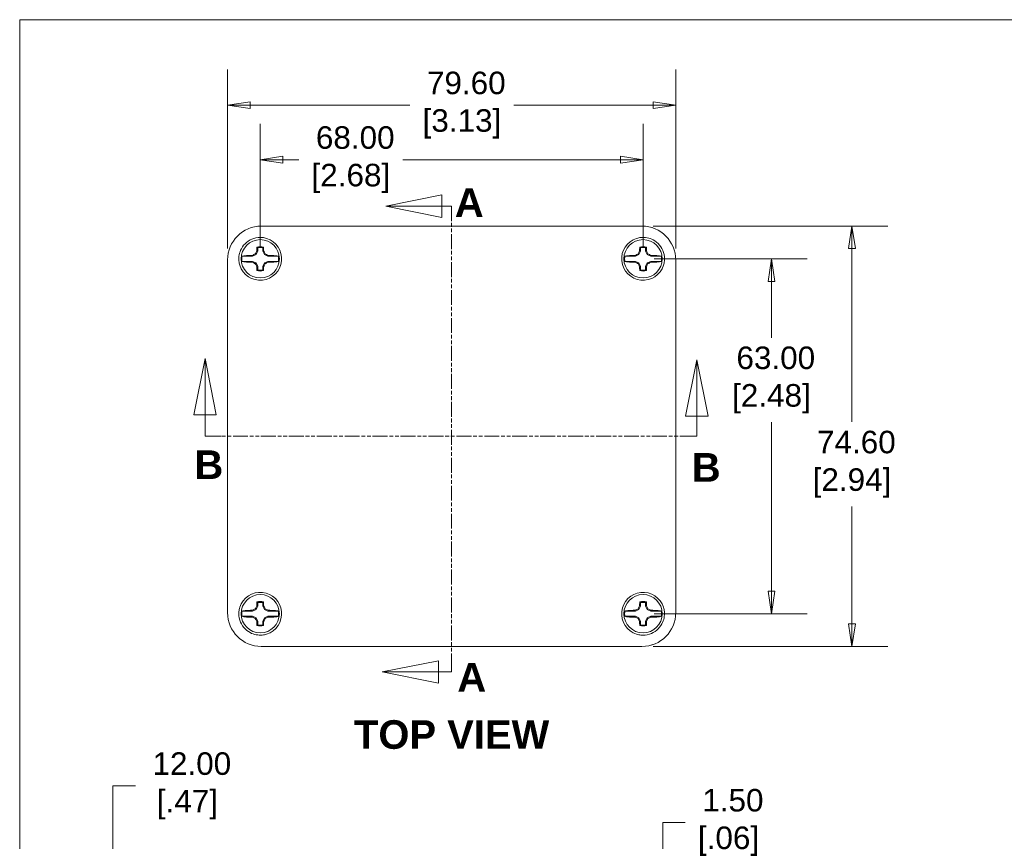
# Model space of a CAD drawing. Header units: millimetres. Extents: x 12 to 547, y 12 to 420.
# Tile 4 of 8: x 18 to 193, y 268 to 414. Entities that reach past the tile are written whole.
import ezdxf

# ---------------------------------------------------------------- set-up
doc = ezdxf.new("R2010")
doc.units = ezdxf.units.MM
doc.header["$LTSCALE"] = 2
doc.linetypes.add('DOUBLE_DASH_CHAIN', pattern=[1.2403, 0.6614, -0.0827, 0.1654, -0.0827, 0.1654, -0.0827])
for name, color, linetype, lineweight in [('Dimension (ANSI)', 7, 'Continuous', 9), ('Section Line (ANSI)', 7, 'DOUBLE_DASH_CHAIN', 9), ('Sketch Geometry (ANSI)', 7, 'Continuous', 9), ('Symbol (ANSI)', 7, 'Continuous', 9), ('Visible (ANSI)', 7, 'Continuous', 9)]:
    doc.layers.add(name, color=color, linetype=linetype, lineweight=lineweight)
doc.styles.add('Label Text (ANSI)', font='arialbd.ttf')
doc.styles.add('Note Text (ANSI)', font='arial.ttf')
doc.dimstyles.new('Default - mm (ANSI)', dxfattribs={"dimscale": 2, "dimtxt": 2, "dimasz": 2, "dimexe": 3.175, "dimexo": 1, "dimgap": 0.8, "dimtad": 0, "dimtih": 1, "dimtoh": 1, "dimrnd": 1e-08, "dimzin": 4, "dimdsep": 46, "dimtxsty": 'Note Text (ANSI)', "dimblk": 'Filled-1', "dimcen": 0.09, "dimdle": 10, "dimclrd": 256, "dimclre": 256, "dimclrt": 256, "dimadec": 1, "dimazin": 0, "dimtfac": 1.524, "dimtofl": 0, "dimtmove": 0, "dimatfit": 3, "dimfxl": 0, "dimtolj": 1, "dimtzin": 0, "dimlwd": -1, "dimlwe": -1, "dimarcsym": 0})

# ---------------------------------------------------------------- blocks, each defined once
blk = doc.blocks.new('Borders Default Border')
at = {"layer": 'Sketch Geometry (ANSI)', "flags": 128}
blk.add_lwpolyline([(8.89, 8.89), (8.89, 207.01), (270.51, 207.01), (270.51, 8.89), (8.89, 8.89)], dxfattribs=at)
blk = doc.blocks.new('2dTransSection0')
at = {"layer": 'Section Line (ANSI)', "linetype": 'Continuous'}
for p, q in [((46.392, 191.457), (41.392, 190.457)), ((46.392, 189.457), (46.392, 191.457)), ((46.392, 190.457), (41.392, 190.457)), ((41.392, 190.457), (46.392, 189.457)), ((47.251, 190.457), (46.392, 190.457)), ((47.251, 190.457), (47.251, 189.169)), ((47.251, 150.409), (47.251, 149.12)), ((46.077, 150.12), (41.077, 149.12)), ((46.077, 148.12), (46.077, 150.12)), ((46.077, 149.12), (41.077, 149.12)), ((41.077, 149.12), (46.077, 148.12)), ((47.251, 149.12), (46.077, 149.12))]:
    blk.add_line(p, q, dxfattribs=at)
at = {"layer": 'Section Line (ANSI)', "linetype": 'DOUBLE_DASH_CHAIN'}
blk.add_line((47.251, 190.457), (47.251, 149.12), dxfattribs=at)
at = {"layer": 'Section Line (ANSI)', "linetype": 'Continuous', "flags": 128}
for points in [[(46.392, 191.457), (41.392, 190.457), (46.392, 189.457), (46.392, 191.457)], [(46.077, 150.12), (41.077, 149.12), (46.077, 148.12), (46.077, 150.12)]]:
    blk.add_lwpolyline(points, dxfattribs=at)
at = {"layer": 'Section Line (ANSI)'}
for points in [[(46.392, 191.457), (41.392, 190.457), (46.392, 189.457), (46.392, 191.457)], [(46.077, 150.12), (41.077, 149.12), (46.077, 148.12), (46.077, 150.12)]]:
    blk.add_solid(points, dxfattribs=at)
at = {"layer": 'Section Line (ANSI)', "char_height": 2.54, "attachment_point": 7, "line_spacing_factor": 0.25, "style": 'Label Text (ANSI)'}
for insert in [(47.533, 189.506), (47.757, 147.381)]:
    blk.add_mtext('A', dxfattribs=dict(at, insert=insert))
blk = doc.blocks.new('2dTransSection1')
at = {"layer": 'Section Line (ANSI)', "linetype": 'Continuous'}
for p, q in [((25.353, 176.955), (24.353, 171.955)), ((25.353, 171.955), (25.353, 176.955)), ((26.353, 171.955), (25.353, 176.955)), ((69.021, 176.828), (68.021, 171.828)), ((69.021, 171.828), (69.021, 176.828)), ((70.021, 171.828), (69.021, 176.828)), ((24.353, 171.955), (26.353, 171.955)), ((25.353, 170.039), (25.353, 171.955)), ((68.021, 171.828), (70.021, 171.828)), ((69.021, 170.039), (69.021, 171.828)), ((25.353, 170.039), (26.779, 170.039)), ((67.596, 170.039), (69.021, 170.039))]:
    blk.add_line(p, q, dxfattribs=at)
at = {"layer": 'Section Line (ANSI)', "linetype": 'DOUBLE_DASH_CHAIN'}
blk.add_line((25.353, 170.039), (69.021, 170.039), dxfattribs=at)
at = {"layer": 'Section Line (ANSI)', "linetype": 'Continuous', "flags": 128}
for points in [[(26.353, 171.955), (25.353, 176.955), (24.353, 171.955), (26.353, 171.955)], [(70.021, 171.828), (69.021, 176.828), (68.021, 171.828), (70.021, 171.828)]]:
    blk.add_lwpolyline(points, dxfattribs=at)
at = {"layer": 'Section Line (ANSI)'}
for points in [[(26.353, 171.955), (25.353, 176.955), (24.353, 171.955), (26.353, 171.955)], [(70.021, 171.828), (69.021, 176.828), (68.021, 171.828), (70.021, 171.828)]]:
    blk.add_solid(points, dxfattribs=at)
at = {"layer": 'Section Line (ANSI)', "char_height": 2.54, "attachment_point": 7, "line_spacing_factor": 0.25, "style": 'Label Text (ANSI)'}
for insert in [(24.408, 166.246), (68.579, 166.009)]:
    blk.add_mtext('B', dxfattribs=dict(at, insert=insert))
blk = doc.blocks.new('Filled-1')
at = {"color": 0}
for p, q in [((0, 0), (-1, 0.15)), ((-1, 0.15), (-1, -0.15)), ((-1, 0), (0, 0)), ((-1, -0.15), (0, 0))]:
    blk.add_line(p, q, dxfattribs=at)
at = {"color": 0, "flags": 128}
blk.add_lwpolyline([(-1, -0.15), (0, 0), (-1, 0.15), (-1, -0.15)], dxfattribs=at)
at = {"color": 0}
blk.add_solid([(-1, -0.15), (0, 0), (-1, 0.15), (-1, -0.15)], dxfattribs=at)
blk = doc.blocks.new('*D9')
at = {"layer": 'Defpoints', "color": 0, "transparency": 16777216}
for p in [(128.3, 377.38), (128.3, 302.78), (165.61, 302.78)]:
    blk.add_point(p, dxfattribs=at)
at = {"layer": 'Dimension (ANSI)', "transparency": 16777216}
for p, q in [((130.3, 377.38), (171.96, 377.38)), ((165.61, 373.38), (165.61, 342.63)), ((165.61, 306.78), (165.61, 327.62)), ((130.3, 302.78), (171.96, 302.78))]:
    blk.add_line(p, q, dxfattribs=at)
at = {"layer": 'Dimension (ANSI)', "transparency": 16777216, "xscale": 4, "yscale": 4, "zscale": 4}
for p, rotation in [((165.61, 377.38), 90), ((165.61, 302.78), 270)]:
    blk.add_blockref('Filled-1', p, dxfattribs=dict(at, rotation=rotation))
at = {"layer": 'Dimension (ANSI)', "transparency": 16777216, "insert": (165.61, 335.12), "char_height": 4, "attachment_point": 5, "style": 'Note Text (ANSI)'}
blk.add_mtext('\\A1; 74.60\\P[2.94]', dxfattribs=at)
blk = doc.blocks.new('*D10')
at = {"layer": 'Defpoints', "color": 0, "transparency": 16777216}
for p in [(128.5, 371.58), (128.5, 308.58), (151.3, 308.58)]:
    blk.add_point(p, dxfattribs=at)
at = {"layer": 'Dimension (ANSI)', "transparency": 16777216}
for p, q in [((130.5, 371.58), (157.65, 371.58)), ((151.3, 367.58), (151.3, 357.57)), ((151.3, 312.58), (151.3, 342.57)), ((130.5, 308.58), (157.65, 308.58))]:
    blk.add_line(p, q, dxfattribs=at)
at = {"layer": 'Dimension (ANSI)', "transparency": 16777216, "xscale": 4, "yscale": 4, "zscale": 4}
for p, rotation in [((151.3, 371.58), 90), ((151.3, 308.58), 270)]:
    blk.add_blockref('Filled-1', p, dxfattribs=dict(at, rotation=rotation))
at = {"layer": 'Dimension (ANSI)', "transparency": 16777216, "insert": (151.3, 350.07), "char_height": 4, "attachment_point": 5, "style": 'Note Text (ANSI)'}
blk.add_mtext('\\A1; 63.00\\P[2.48]', dxfattribs=at)
blk = doc.blocks.new('*D11')
at = {"layer": 'Defpoints', "color": 0, "transparency": 16777216}
for p in [(54.7, 398.86), (54.7, 371.38), (134.3, 371.38)]:
    blk.add_point(p, dxfattribs=at)
at = {"layer": 'Dimension (ANSI)', "transparency": 16777216}
for p, q in [((54.7, 373.38), (54.7, 405.21)), ((134.3, 373.38), (134.3, 405.21)), ((58.7, 398.86), (87.09, 398.86)), ((130.3, 398.86), (105.56, 398.86))]:
    blk.add_line(p, q, dxfattribs=at)
at = {"layer": 'Dimension (ANSI)', "transparency": 16777216, "xscale": 4, "yscale": 4, "zscale": 4, "rotation": 180}
blk.add_blockref('Filled-1', (54.7, 398.86), dxfattribs=at)
at = {"layer": 'Dimension (ANSI)', "transparency": 16777216, "xscale": 4, "yscale": 4, "zscale": 4}
blk.add_blockref('Filled-1', (134.3, 398.86), dxfattribs=at)
at = {"layer": 'Dimension (ANSI)', "transparency": 16777216, "insert": (96.33, 398.86), "char_height": 4, "attachment_point": 5, "style": 'Note Text (ANSI)'}
blk.add_mtext('\\A1; 79.60\\P[3.13]', dxfattribs=at)
blk = doc.blocks.new('*D12')
at = {"layer": 'Defpoints', "color": 0, "transparency": 16777216}
for p in [(60.5, 389.17), (60.5, 371.58), (128.5, 371.58)]:
    blk.add_point(p, dxfattribs=at)
at = {"layer": 'Dimension (ANSI)', "transparency": 16777216}
for p, q in [((60.5, 373.58), (60.5, 395.52)), ((128.5, 373.58), (128.5, 395.52)), ((64.5, 389.17), (67.37, 389.17)), ((124.5, 389.17), (85.84, 389.17))]:
    blk.add_line(p, q, dxfattribs=at)
at = {"layer": 'Dimension (ANSI)', "transparency": 16777216, "xscale": 4, "yscale": 4, "zscale": 4, "rotation": 180}
blk.add_blockref('Filled-1', (60.5, 389.17), dxfattribs=at)
at = {"layer": 'Dimension (ANSI)', "transparency": 16777216, "xscale": 4, "yscale": 4, "zscale": 4}
blk.add_blockref('Filled-1', (128.5, 389.17), dxfattribs=at)
at = {"layer": 'Dimension (ANSI)', "transparency": 16777216, "insert": (76.6, 389.17), "char_height": 4, "attachment_point": 5, "style": 'Note Text (ANSI)'}
blk.add_mtext('\\A1; 68.00\\P[2.68]', dxfattribs=at)
blk = doc.blocks.new('*D17')
at = {"layer": 'Defpoints', "color": 0, "transparency": 16777216}
for p in [(131.97, 254.34), (132, 252.84), (134.3, 252.84)]:
    blk.add_point(p, dxfattribs=at)
at = {"layer": 'Dimension (ANSI)', "transparency": 16777216}
for p, q in [((132, 258.34), (132, 271.54)), ((132, 271.54), (136, 271.54)), ((133.97, 254.34), (138.35, 254.34)), ((132.3, 252.84), (125.65, 252.84)), ((132, 248.84), (132, 244.84))]:
    blk.add_line(p, q, dxfattribs=at)
at = {"layer": 'Dimension (ANSI)', "transparency": 16777216, "xscale": 4, "yscale": 4, "zscale": 4}
for p, rotation in [((132, 254.34), 270), ((132, 252.84), 90)]:
    blk.add_blockref('Filled-1', p, dxfattribs=dict(at, rotation=rotation))
at = {"layer": 'Dimension (ANSI)', "transparency": 16777216, "insert": (143.68, 271.54), "char_height": 4, "attachment_point": 5, "style": 'Note Text (ANSI)'}
blk.add_mtext('\\A1; 1.50\\P[.06]', dxfattribs=at)
blk = doc.blocks.new('*D18')
at = {"layer": 'Defpoints', "color": 0, "transparency": 16777216}
for p in [(56.88, 264.84), (34.35, 252.84), (54.7, 252.84)]:
    blk.add_point(p, dxfattribs=at)
at = {"layer": 'Dimension (ANSI)', "transparency": 16777216}
for p, q in [((34.35, 264.84), (34.35, 278.04)), ((34.35, 278.04), (38.35, 278.04)), ((54.88, 264.84), (28, 264.84)), ((34.35, 256.84), (34.35, 260.84)), ((52.7, 252.84), (28, 252.84))]:
    blk.add_line(p, q, dxfattribs=at)
at = {"layer": 'Dimension (ANSI)', "transparency": 16777216, "xscale": 4, "yscale": 4, "zscale": 4}
for p, rotation in [((34.35, 264.84), 90), ((34.35, 252.84), 270)]:
    blk.add_blockref('Filled-1', p, dxfattribs=dict(at, rotation=rotation))
at = {"layer": 'Dimension (ANSI)', "transparency": 16777216, "insert": (47.58, 278.04), "char_height": 4, "attachment_point": 5, "style": 'Note Text (ANSI)'}
blk.add_mtext('\\A1; 12.00\\P[.47]', dxfattribs=at)

msp = doc.modelspace()

# ---------------------------------------------------------------- linework, layer by layer
at = {"layer": 'Visible (ANSI)'}
for p, q in [((60.698, 377.378), (128.305, 377.378)), ((60.701, 377.378), (128.303, 377.378)), ((59.759, 372.32), (60.053, 372.948)), ((59.89, 372.984), (60.053, 372.948)), ((60.053, 372.948), (60.053, 373.551)), ((60.95, 373.551), (60.95, 372.948)), ((61.113, 372.984), (60.95, 372.948)), ((60.95, 372.948), (61.244, 372.32)), ((127.759, 372.32), (128.053, 372.948)), ((127.89, 372.984), (128.053, 372.948)), ((128.053, 372.948), (128.053, 373.551)), ((128.95, 373.551), (128.95, 372.948)), ((129.113, 372.984), (128.95, 372.948)), ((128.95, 372.948), (129.244, 372.32)), ((54.702, 308.775), (54.702, 371.381)), ((54.702, 308.777), (54.702, 371.379)), ((57.26, 372.027), (59.131, 372.027)), ((57.26, 371.129), (59.131, 371.129)), ((59.095, 372.19), (59.131, 372.027)), ((59.095, 370.967), (59.131, 371.129)), ((59.131, 372.027), (59.759, 372.32)), ((59.759, 370.836), (59.131, 371.129)), ((59.633, 372.447), (59.759, 372.32)), ((59.633, 370.71), (59.759, 370.836)), ((60.053, 370.208), (59.759, 370.836)), ((61.244, 370.836), (60.95, 370.208)), ((61.37, 372.447), (61.244, 372.32)), ((61.244, 372.32), (61.872, 372.027)), ((61.872, 371.129), (61.244, 370.836)), ((61.37, 370.71), (61.244, 370.836)), ((61.908, 372.19), (61.872, 372.027)), ((63.744, 372.027), (61.872, 372.027)), ((63.744, 371.129), (61.872, 371.129)), ((61.908, 370.967), (61.872, 371.129)), ((125.26, 372.027), (127.131, 372.027)), ((125.26, 371.129), (127.131, 371.129)), ((127.095, 372.19), (127.131, 372.027)), ((127.095, 370.967), (127.131, 371.129)), ((127.131, 372.027), (127.759, 372.32)), ((127.759, 370.836), (127.131, 371.129)), ((127.633, 372.447), (127.759, 372.32)), ((127.633, 370.71), (127.759, 370.836)), ((128.053, 370.208), (127.759, 370.836)), ((129.244, 370.836), (128.95, 370.208)), ((129.37, 372.447), (129.244, 372.32)), ((129.244, 372.32), (129.872, 372.027)), ((129.872, 371.129), (129.244, 370.836)), ((129.37, 370.71), (129.244, 370.836)), ((129.908, 372.19), (129.872, 372.027)), ((131.744, 372.027), (129.872, 372.027)), ((131.744, 371.129), (129.872, 371.129)), ((129.908, 370.967), (129.872, 371.129)), ((134.302, 371.381), (134.302, 308.775)), ((134.302, 371.379), (134.302, 308.777)), ((59.89, 370.172), (60.053, 370.208)), ((60.053, 369.605), (60.053, 370.208)), ((61.113, 370.172), (60.95, 370.208)), ((60.95, 370.208), (60.95, 369.605)), ((127.89, 370.172), (128.053, 370.208)), ((128.053, 369.605), (128.053, 370.208)), ((129.113, 370.172), (128.95, 370.208)), ((128.95, 370.208), (128.95, 369.605)), ((59.759, 309.32), (60.053, 309.948)), ((59.89, 309.984), (60.053, 309.948)), ((60.053, 309.948), (60.053, 310.551)), ((60.95, 310.551), (60.95, 309.948)), ((61.113, 309.984), (60.95, 309.948)), ((60.95, 309.948), (61.244, 309.32)), ((127.759, 309.32), (128.053, 309.948)), ((127.89, 309.984), (128.053, 309.948)), ((128.053, 309.948), (128.053, 310.551)), ((128.95, 310.551), (128.95, 309.948)), ((129.113, 309.984), (128.95, 309.948)), ((128.95, 309.948), (129.244, 309.32)), ((57.26, 309.027), (59.131, 309.027)), ((57.26, 308.129), (59.131, 308.129)), ((59.095, 309.19), (59.131, 309.027)), ((59.095, 307.967), (59.131, 308.129)), ((59.131, 309.027), (59.759, 309.32)), ((59.759, 307.836), (59.131, 308.129)), ((59.633, 309.447), (59.759, 309.32)), ((59.633, 307.71), (59.759, 307.836)), ((60.053, 307.208), (59.759, 307.836)), ((61.244, 307.836), (60.95, 307.208)), ((61.37, 309.447), (61.244, 309.32)), ((61.244, 309.32), (61.872, 309.027)), ((61.872, 308.129), (61.244, 307.836)), ((61.37, 307.71), (61.244, 307.836)), ((61.908, 309.19), (61.872, 309.027)), ((63.744, 309.027), (61.872, 309.027)), ((63.744, 308.129), (61.872, 308.129)), ((61.908, 307.967), (61.872, 308.129)), ((125.26, 309.027), (127.131, 309.027)), ((125.26, 308.129), (127.131, 308.129)), ((127.095, 309.19), (127.131, 309.027)), ((127.095, 307.967), (127.131, 308.129)), ((127.131, 309.027), (127.759, 309.32)), ((127.759, 307.836), (127.131, 308.129)), ((127.633, 309.447), (127.759, 309.32)), ((127.633, 307.71), (127.759, 307.836)), ((128.053, 307.208), (127.759, 307.836)), ((129.244, 307.836), (128.95, 307.208)), ((129.37, 309.447), (129.244, 309.32)), ((129.244, 309.32), (129.872, 309.027)), ((129.872, 308.129), (129.244, 307.836)), ((129.37, 307.71), (129.244, 307.836)), ((129.908, 309.19), (129.872, 309.027)), ((131.744, 309.027), (129.872, 309.027)), ((131.744, 308.129), (129.872, 308.129)), ((129.908, 307.967), (129.872, 308.129)), ((59.89, 307.172), (60.053, 307.208)), ((60.053, 306.605), (60.053, 307.208)), ((61.113, 307.172), (60.95, 307.208)), ((60.95, 307.208), (60.95, 306.605)), ((127.89, 307.172), (128.053, 307.208)), ((128.053, 306.605), (128.053, 307.208)), ((129.113, 307.172), (128.95, 307.208)), ((128.95, 307.208), (128.95, 306.605)), ((128.305, 302.778), (60.698, 302.778)), ((128.303, 302.778), (60.701, 302.778))]:
    msp.add_line(p, q, dxfattribs=at)
for centre in [(60.502, 371.578), (128.502, 371.578), (60.502, 308.578), (128.502, 308.578)]:
    msp.add_circle(centre, 3.4, dxfattribs=at)
for centre, radius, start, end in [((60.502, 371.578), 3.8, 197.44877, 72.55123), ((128.502, 371.578), 3.8, 107.44877, 342.55123), ((60.502, 371.578), 2.173, 74.03095, 105.96905), ((60.502, 371.578), 2.024, 77.19038, 102.80962), ((128.502, 371.578), 2.173, 74.03095, 105.96905), ((128.502, 371.578), 2.024, 77.19038, 102.80962), ((60.502, 371.578), 3.273, 172.1207, 187.8793), ((60.502, 371.578), 3.273, 352.1207, 7.8793), ((128.502, 371.578), 3.273, 172.1207, 187.8793), ((128.502, 371.578), 3.273, 352.1207, 7.8793), ((60.502, 371.578), 2.173, 254.03095, 285.96905), ((60.502, 371.578), 2.024, 257.19038, 282.80962), ((128.502, 371.578), 2.173, 254.03095, 285.96905), ((128.502, 371.578), 2.024, 257.19038, 282.80962), ((60.502, 308.578), 3.8, 287.44877, 162.55123), ((128.502, 308.578), 3.8, 17.44877, 252.55123), ((60.502, 308.578), 2.173, 74.03095, 105.96905), ((60.502, 308.578), 2.024, 77.19038, 102.80962), ((128.502, 308.578), 2.173, 74.03095, 105.96905), ((128.502, 308.578), 2.024, 77.19038, 102.80962), ((60.502, 308.578), 3.273, 172.1207, 187.8793), ((60.502, 308.578), 3.273, 352.1207, 7.8793), ((128.502, 308.578), 3.273, 172.1207, 187.8793), ((128.502, 308.578), 3.273, 352.1207, 7.8793), ((60.502, 308.578), 2.173, 254.03095, 285.96905), ((60.502, 308.578), 2.024, 257.19038, 282.80962), ((128.502, 308.578), 2.173, 254.03095, 285.96905), ((128.502, 308.578), 2.024, 257.19038, 282.80962)]:
    msp.add_arc(centre, radius, start, end, dxfattribs=at)
for centre, major_axis, ratio, start_param, end_param in [((60.705, 371.375), (-4.247, 4.247), 0.9989013, 5.4983368, 7.0680338), ((60.703, 371.377), (-4.244, 4.244), 0.9996955, 5.4979394, 7.0684312), ((128.301, 371.377), (4.244, 4.244), 0.9996955, 5.4979394, 7.0684312), ((128.298, 371.375), (4.247, 4.247), 0.9989013, 5.4983368, 7.0680338), ((61.863, 370.941), (6.489, 13.869), 0.1736482, 1.504481, 1.5434547), ((62.527, 371.578), (0, 15.25), 0.1736482, 1.4354287, 1.4784466), ((58.476, 371.578), (0, -15.25), 0.1736482, 1.663146, 1.706164), ((59.14, 370.941), (6.489, -13.869), 0.1736482, 1.598138, 1.6371116), ((129.863, 370.941), (6.489, 13.869), 0.1736482, 1.504481, 1.5434547), ((130.527, 371.578), (0, 15.25), 0.1736482, 1.4354287, 1.4784466), ((126.476, 371.578), (0, -15.25), 0.1736482, 1.663146, 1.706164), ((127.14, 370.941), (6.489, -13.869), 0.1736482, 1.598138, 1.6371116), ((60.502, 369.553), (15.25, 0), 0.1736482, 1.663146, 1.706164), ((60.502, 373.603), (-15.25, 0), 0.1736482, 1.4354287, 1.4784466), ((61.139, 370.216), (13.869, 6.489), 0.1736482, 1.598138, 1.6371116), ((61.139, 372.94), (-13.869, 6.489), 0.1736482, 1.504481, 1.5434547), ((59.865, 370.216), (13.869, -6.489), 0.1736482, 1.504481, 1.5434547), ((59.865, 372.94), (-13.869, -6.489), 0.1736482, 1.598138, 1.6371116), ((60.502, 369.553), (15.25, 0), 0.1736482, 1.4354287, 1.4784466), ((60.502, 373.603), (-15.25, 0), 0.1736482, 1.663146, 1.706164), ((128.502, 369.553), (15.25, 0), 0.1736482, 1.663146, 1.706164), ((128.502, 373.603), (-15.25, 0), 0.1736482, 1.4354287, 1.4784466), ((129.139, 370.216), (13.869, 6.489), 0.1736482, 1.598138, 1.6371116), ((129.139, 372.94), (-13.869, 6.489), 0.1736482, 1.504481, 1.5434547), ((127.865, 370.216), (13.869, -6.489), 0.1736482, 1.504481, 1.5434547), ((127.865, 372.94), (-13.869, -6.489), 0.1736482, 1.598138, 1.6371116), ((128.502, 369.553), (15.25, 0), 0.1736482, 1.4354287, 1.4784466), ((128.502, 373.603), (-15.25, 0), 0.1736482, 1.663146, 1.706164), ((61.863, 372.215), (-6.489, 13.869), 0.1736482, 1.598138, 1.6371116), ((62.527, 371.578), (0, 15.25), 0.1736482, 1.663146, 1.706164), ((58.476, 371.578), (0, -15.25), 0.1736482, 1.4354287, 1.4784466), ((59.14, 372.215), (-6.489, -13.869), 0.1736482, 1.504481, 1.5434547), ((129.863, 372.215), (-6.489, 13.869), 0.1736482, 1.598138, 1.6371116), ((130.527, 371.578), (0, 15.25), 0.1736482, 1.663146, 1.706164), ((126.476, 371.578), (0, -15.25), 0.1736482, 1.4354287, 1.4784466), ((127.14, 372.215), (-6.489, -13.869), 0.1736482, 1.504481, 1.5434547), ((61.863, 307.941), (6.489, 13.869), 0.1736482, 1.504481, 1.5434547), ((62.527, 308.578), (0, 15.25), 0.1736482, 1.4354287, 1.4784466), ((58.476, 308.578), (0, -15.25), 0.1736482, 1.663146, 1.706164), ((59.14, 307.941), (6.489, -13.869), 0.1736482, 1.598138, 1.6371116), ((129.863, 307.941), (6.489, 13.869), 0.1736482, 1.504481, 1.5434547), ((130.527, 308.578), (0, 15.25), 0.1736482, 1.4354287, 1.4784466), ((126.476, 308.578), (0, -15.25), 0.1736482, 1.663146, 1.706164), ((127.14, 307.941), (6.489, -13.869), 0.1736482, 1.598138, 1.6371116), ((60.703, 308.779), (-4.244, -4.244), 0.9996955, 5.4979394, 7.0684312), ((60.705, 308.781), (-4.247, -4.247), 0.9989013, 5.4983368, 7.0680338), ((60.502, 306.553), (15.25, 0), 0.1736482, 1.663146, 1.706164), ((60.502, 310.603), (-15.25, 0), 0.1736482, 1.4354287, 1.4784466), ((61.139, 307.216), (13.869, 6.489), 0.1736482, 1.598138, 1.6371116), ((61.139, 309.94), (-13.869, 6.489), 0.1736482, 1.504481, 1.5434547), ((59.865, 307.216), (13.869, -6.489), 0.1736482, 1.504481, 1.5434547), ((59.865, 309.94), (-13.869, -6.489), 0.1736482, 1.598138, 1.6371116), ((60.502, 306.553), (15.25, 0), 0.1736482, 1.4354287, 1.4784466), ((60.502, 310.603), (-15.25, 0), 0.1736482, 1.663146, 1.706164), ((128.502, 306.553), (15.25, 0), 0.1736482, 1.663146, 1.706164), ((128.502, 310.603), (-15.25, 0), 0.1736482, 1.4354287, 1.4784466), ((129.139, 307.216), (13.869, 6.489), 0.1736482, 1.598138, 1.6371116), ((129.139, 309.94), (-13.869, 6.489), 0.1736482, 1.504481, 1.5434547), ((128.301, 308.779), (4.244, -4.244), 0.9996955, 5.4979394, 7.0684312), ((128.298, 308.781), (4.247, -4.247), 0.9989013, 5.4983368, 7.0680338), ((127.865, 307.216), (13.869, -6.489), 0.1736482, 1.504481, 1.5434547), ((127.865, 309.94), (-13.869, -6.489), 0.1736482, 1.598138, 1.6371116), ((128.502, 306.553), (15.25, 0), 0.1736482, 1.4354287, 1.4784466), ((128.502, 310.603), (-15.25, 0), 0.1736482, 1.663146, 1.706164), ((61.863, 309.215), (-6.489, 13.869), 0.1736482, 1.598138, 1.6371116), ((62.527, 308.578), (0, 15.25), 0.1736482, 1.663146, 1.706164), ((58.476, 308.578), (0, -15.25), 0.1736482, 1.4354287, 1.4784466), ((59.14, 309.215), (-6.489, -13.869), 0.1736482, 1.504481, 1.5434547), ((129.863, 309.215), (-6.489, 13.869), 0.1736482, 1.598138, 1.6371116), ((130.527, 308.578), (0, 15.25), 0.1736482, 1.663146, 1.706164), ((126.476, 308.578), (0, -15.25), 0.1736482, 1.4354287, 1.4784466), ((127.14, 309.215), (-6.489, -13.869), 0.1736482, 1.504481, 1.5434547)]:
    msp.add_ellipse(centre, major_axis=major_axis, ratio=ratio, start_param=start_param, end_param=end_param, dxfattribs=at)
for points, knots in [([(56.72, 371.204), (56.684, 371.57), (56.701, 371.94), (56.843, 372.672), (56.97, 373.03), (57.379, 373.8), (57.695, 374.187), (58.46, 374.822), (58.905, 375.062), (59.866, 375.358), (60.373, 375.409), (60.876, 375.36)], [-0.67372768, -0.67372768, -0.67372768, -0.67372768, -0.56323575, -0.56323575, -0.44997952, -0.44997952, -0.30167202, -0.30167202, -0.15152775, -0.15152775, 0, 0, 0, 0]), ([(128.127, 375.36), (128.494, 375.396), (128.864, 375.379), (129.596, 375.237), (129.954, 375.11), (130.723, 374.7), (131.11, 374.385), (131.746, 373.619), (131.986, 373.175), (132.282, 372.214), (132.333, 371.706), (132.283, 371.204)], [-0.67372768, -0.67372768, -0.67372768, -0.67372768, -0.56323575, -0.56323575, -0.44997952, -0.44997952, -0.30167202, -0.30167202, -0.15152775, -0.15152775, 0, 0, 0, 0]), ([(57.26, 372.027), (57.333, 372.054), (57.451, 372.082), (57.706, 372.126), (57.894, 372.147), (58.171, 372.167), (58.292, 372.173), (58.413, 372.176)], [0.0591837, 0.0591837, 0.0591837, 0.0591837, 0.110077, 0.110077, 0.16615742, 0.16615742, 0.19991875, 0.19991875, 0.19991875, 0.19991875]), ([(58.413, 370.98), (58.292, 370.984), (58.171, 370.99), (57.894, 371.009), (57.706, 371.03), (57.451, 371.074), (57.333, 371.102), (57.26, 371.129)], [0.68879134, 0.68879134, 0.68879134, 0.68879134, 0.72255267, 0.72255267, 0.77863308, 0.77863308, 0.82952638, 0.82952638, 0.82952638, 0.82952638]), ([(62.591, 372.176), (62.711, 372.173), (62.832, 372.167), (63.11, 372.147), (63.298, 372.126), (63.553, 372.082), (63.67, 372.054), (63.744, 372.027)], [0.68879134, 0.68879134, 0.68879134, 0.68879134, 0.72255267, 0.72255267, 0.77863308, 0.77863308, 0.82952638, 0.82952638, 0.82952638, 0.82952638]), ([(63.744, 371.129), (63.67, 371.102), (63.553, 371.074), (63.298, 371.03), (63.11, 371.009), (62.832, 370.99), (62.711, 370.984), (62.591, 370.98)], [0.0591837, 0.0591837, 0.0591837, 0.0591837, 0.110077, 0.110077, 0.16615742, 0.16615742, 0.19991875, 0.19991875, 0.19991875, 0.19991875]), ([(125.26, 372.027), (125.333, 372.054), (125.451, 372.082), (125.706, 372.126), (125.894, 372.147), (126.171, 372.167), (126.292, 372.173), (126.413, 372.176)], [0.0591837, 0.0591837, 0.0591837, 0.0591837, 0.110077, 0.110077, 0.16615742, 0.16615742, 0.19991875, 0.19991875, 0.19991875, 0.19991875]), ([(126.413, 370.98), (126.292, 370.984), (126.171, 370.99), (125.894, 371.009), (125.706, 371.03), (125.451, 371.074), (125.333, 371.102), (125.26, 371.129)], [0.68879134, 0.68879134, 0.68879134, 0.68879134, 0.72255267, 0.72255267, 0.77863308, 0.77863308, 0.82952638, 0.82952638, 0.82952638, 0.82952638]), ([(130.591, 372.176), (130.711, 372.173), (130.832, 372.167), (131.11, 372.147), (131.298, 372.126), (131.553, 372.082), (131.67, 372.054), (131.744, 372.027)], [0.68879134, 0.68879134, 0.68879134, 0.68879134, 0.72255267, 0.72255267, 0.77863308, 0.77863308, 0.82952638, 0.82952638, 0.82952638, 0.82952638]), ([(131.744, 371.129), (131.67, 371.102), (131.553, 371.074), (131.298, 371.03), (131.11, 371.009), (130.832, 370.99), (130.711, 370.984), (130.591, 370.98)], [0.0591837, 0.0591837, 0.0591837, 0.0591837, 0.110077, 0.110077, 0.16615742, 0.16615742, 0.19991875, 0.19991875, 0.19991875, 0.19991875]), ([(60.876, 304.797), (60.509, 304.76), (60.139, 304.777), (59.407, 304.919), (59.05, 305.046), (58.28, 305.456), (57.893, 305.771), (57.258, 306.537), (57.017, 306.981), (56.721, 307.942), (56.67, 308.45), (56.72, 308.952)], [-0.67372768, -0.67372768, -0.67372768, -0.67372768, -0.56323575, -0.56323575, -0.44997952, -0.44997952, -0.30167202, -0.30167202, -0.15152775, -0.15152775, 0, 0, 0, 0]), ([(57.26, 309.027), (57.333, 309.054), (57.451, 309.082), (57.706, 309.126), (57.894, 309.147), (58.171, 309.167), (58.292, 309.173), (58.413, 309.176)], [0.0591837, 0.0591837, 0.0591837, 0.0591837, 0.110077, 0.110077, 0.16615742, 0.16615742, 0.19991875, 0.19991875, 0.19991875, 0.19991875]), ([(58.413, 307.98), (58.292, 307.984), (58.171, 307.99), (57.894, 308.009), (57.706, 308.03), (57.451, 308.074), (57.333, 308.102), (57.26, 308.129)], [0.68879134, 0.68879134, 0.68879134, 0.68879134, 0.72255267, 0.72255267, 0.77863308, 0.77863308, 0.82952638, 0.82952638, 0.82952638, 0.82952638]), ([(62.591, 309.176), (62.711, 309.173), (62.832, 309.167), (63.11, 309.147), (63.298, 309.126), (63.553, 309.082), (63.67, 309.054), (63.744, 309.027)], [0.68879134, 0.68879134, 0.68879134, 0.68879134, 0.72255267, 0.72255267, 0.77863308, 0.77863308, 0.82952638, 0.82952638, 0.82952638, 0.82952638]), ([(63.744, 308.129), (63.67, 308.102), (63.553, 308.074), (63.298, 308.03), (63.11, 308.009), (62.832, 307.99), (62.711, 307.984), (62.591, 307.98)], [0.0591837, 0.0591837, 0.0591837, 0.0591837, 0.110077, 0.110077, 0.16615742, 0.16615742, 0.19991875, 0.19991875, 0.19991875, 0.19991875]), ([(125.26, 309.027), (125.333, 309.054), (125.451, 309.082), (125.706, 309.126), (125.894, 309.147), (126.171, 309.167), (126.292, 309.173), (126.413, 309.176)], [0.0591837, 0.0591837, 0.0591837, 0.0591837, 0.110077, 0.110077, 0.16615742, 0.16615742, 0.19991875, 0.19991875, 0.19991875, 0.19991875]), ([(126.413, 307.98), (126.292, 307.984), (126.171, 307.99), (125.894, 308.009), (125.706, 308.03), (125.451, 308.074), (125.333, 308.102), (125.26, 308.129)], [0.68879134, 0.68879134, 0.68879134, 0.68879134, 0.72255267, 0.72255267, 0.77863308, 0.77863308, 0.82952638, 0.82952638, 0.82952638, 0.82952638]), ([(132.283, 308.952), (132.319, 308.586), (132.302, 308.216), (132.16, 307.484), (132.033, 307.126), (131.624, 306.356), (131.309, 305.969), (130.543, 305.334), (130.098, 305.094), (129.137, 304.798), (128.63, 304.747), (128.127, 304.797)], [-0.67372768, -0.67372768, -0.67372768, -0.67372768, -0.56323575, -0.56323575, -0.44997952, -0.44997952, -0.30167202, -0.30167202, -0.15152775, -0.15152775, 0, 0, 0, 0]), ([(130.591, 309.176), (130.711, 309.173), (130.832, 309.167), (131.11, 309.147), (131.298, 309.126), (131.553, 309.082), (131.67, 309.054), (131.744, 309.027)], [0.68879134, 0.68879134, 0.68879134, 0.68879134, 0.72255267, 0.72255267, 0.77863308, 0.77863308, 0.82952638, 0.82952638, 0.82952638, 0.82952638]), ([(131.744, 308.129), (131.67, 308.102), (131.553, 308.074), (131.298, 308.03), (131.11, 308.009), (130.832, 307.99), (130.711, 307.984), (130.591, 307.98)], [0.0591837, 0.0591837, 0.0591837, 0.0591837, 0.110077, 0.110077, 0.16615742, 0.16615742, 0.19991875, 0.19991875, 0.19991875, 0.19991875])]:
    msp.add_open_spline(points, degree=3, knots=knots, dxfattribs=at)
for points, degree in [([(60.876, 375.36), (61.13, 375.334), (61.39, 375.282), (61.641, 375.203)], 3), ([(127.362, 375.203), (127.613, 375.282), (127.873, 375.334), (128.127, 375.36)], 3), ([(59.904, 373.667), (59.904, 373.657), (59.903, 373.646), (59.903, 373.636)], 3), ([(59.904, 373.667), (59.98, 373.609), (60.053, 373.551)], 2), ([(61.099, 373.667), (61.023, 373.609), (60.95, 373.551)], 2), ([(61.1, 373.636), (61.1, 373.646), (61.1, 373.657), (61.099, 373.667)], 3), ([(127.904, 373.667), (127.904, 373.657), (127.903, 373.646), (127.903, 373.636)], 3), ([(127.904, 373.667), (127.98, 373.609), (128.053, 373.551)], 2), ([(129.099, 373.667), (129.023, 373.609), (128.95, 373.551)], 2), ([(129.1, 373.636), (129.1, 373.646), (129.1, 373.657), (129.099, 373.667)], 3), ([(56.876, 370.439), (56.798, 370.69), (56.745, 370.949), (56.72, 371.204)], 3), ([(58.444, 372.177), (58.433, 372.176), (58.423, 372.176), (58.413, 372.176)], 3), ([(58.413, 370.98), (58.423, 370.98), (58.433, 370.98), (58.444, 370.979)], 3), ([(62.591, 372.176), (62.58, 372.176), (62.57, 372.176), (62.56, 372.177)], 3), ([(62.56, 370.979), (62.57, 370.98), (62.58, 370.98), (62.591, 370.98)], 3), ([(126.444, 372.177), (126.433, 372.176), (126.423, 372.176), (126.413, 372.176)], 3), ([(126.413, 370.98), (126.423, 370.98), (126.433, 370.98), (126.444, 370.979)], 3), ([(130.591, 372.176), (130.58, 372.176), (130.57, 372.176), (130.56, 372.177)], 3), ([(130.56, 370.979), (130.57, 370.98), (130.58, 370.98), (130.591, 370.98)], 3), ([(132.283, 371.204), (132.258, 370.949), (132.206, 370.69), (132.127, 370.439)], 3), ([(59.903, 369.52), (59.903, 369.51), (59.904, 369.499), (59.904, 369.489)], 3), ([(60.053, 369.605), (59.98, 369.547), (59.904, 369.489)], 2), ([(60.95, 369.605), (61.023, 369.547), (61.099, 369.489)], 2), ([(61.099, 369.489), (61.1, 369.499), (61.1, 369.51), (61.1, 369.52)], 3), ([(127.903, 369.52), (127.903, 369.51), (127.904, 369.499), (127.904, 369.489)], 3), ([(128.053, 369.605), (127.98, 369.547), (127.904, 369.489)], 2), ([(128.95, 369.605), (129.023, 369.547), (129.099, 369.489)], 2), ([(129.099, 369.489), (129.1, 369.499), (129.1, 369.51), (129.1, 369.52)], 3), ([(56.72, 308.952), (56.745, 309.207), (56.798, 309.466), (56.876, 309.717)], 3), ([(59.904, 310.667), (59.904, 310.657), (59.903, 310.646), (59.903, 310.636)], 3), ([(59.904, 310.667), (59.98, 310.609), (60.053, 310.551)], 2), ([(61.099, 310.667), (61.023, 310.609), (60.95, 310.551)], 2), ([(61.1, 310.636), (61.1, 310.646), (61.1, 310.657), (61.099, 310.667)], 3), ([(127.904, 310.667), (127.904, 310.657), (127.903, 310.646), (127.903, 310.636)], 3), ([(127.904, 310.667), (127.98, 310.609), (128.053, 310.551)], 2), ([(129.099, 310.667), (129.023, 310.609), (128.95, 310.551)], 2), ([(129.1, 310.636), (129.1, 310.646), (129.1, 310.657), (129.099, 310.667)], 3), ([(132.127, 309.717), (132.206, 309.466), (132.258, 309.207), (132.283, 308.952)], 3), ([(58.444, 309.177), (58.433, 309.176), (58.423, 309.176), (58.413, 309.176)], 3), ([(58.413, 307.98), (58.423, 307.98), (58.433, 307.98), (58.444, 307.979)], 3), ([(62.591, 309.176), (62.58, 309.176), (62.57, 309.176), (62.56, 309.177)], 3), ([(62.56, 307.979), (62.57, 307.98), (62.58, 307.98), (62.591, 307.98)], 3), ([(126.444, 309.177), (126.433, 309.176), (126.423, 309.176), (126.413, 309.176)], 3), ([(126.413, 307.98), (126.423, 307.98), (126.433, 307.98), (126.444, 307.979)], 3), ([(130.591, 309.176), (130.58, 309.176), (130.57, 309.176), (130.56, 309.177)], 3), ([(130.56, 307.979), (130.57, 307.98), (130.58, 307.98), (130.591, 307.98)], 3), ([(59.903, 306.52), (59.903, 306.51), (59.904, 306.499), (59.904, 306.489)], 3), ([(60.053, 306.605), (59.98, 306.547), (59.904, 306.489)], 2), ([(60.95, 306.605), (61.023, 306.547), (61.099, 306.489)], 2), ([(61.099, 306.489), (61.1, 306.499), (61.1, 306.51), (61.1, 306.52)], 3), ([(127.903, 306.52), (127.903, 306.51), (127.904, 306.499), (127.904, 306.489)], 3), ([(128.053, 306.605), (127.98, 306.547), (127.904, 306.489)], 2), ([(128.95, 306.605), (129.023, 306.547), (129.099, 306.489)], 2), ([(129.099, 306.489), (129.1, 306.499), (129.1, 306.51), (129.1, 306.52)], 3), ([(61.641, 304.953), (61.39, 304.874), (61.13, 304.822), (60.876, 304.797)], 3), ([(128.127, 304.797), (127.873, 304.822), (127.613, 304.874), (127.362, 304.953)], 3)]:
    msp.add_open_spline(points, degree=degree, dxfattribs=at)

# ---------------------------------------------------------------- block references
at = {"xscale": 2, "yscale": 2, "zscale": 2}
msp.add_blockref('Borders Default Border', (0, 0), dxfattribs=at)
at = {"layer": 'Section Line (ANSI)', "xscale": 2, "yscale": 2, "zscale": 2}
for name in ['2dTransSection0', '2dTransSection1']:
    msp.add_blockref(name, (0, 0), dxfattribs=at)

# ---------------------------------------------------------------- texts
at = {"layer": 'Symbol (ANSI)', "insert": (77.149, 284.528), "char_height": 5.08, "attachment_point": 7, "line_spacing_factor": 0.25, "style": 'Label Text (ANSI)'}
msp.add_mtext('TOP VIEW', dxfattribs=at)

# ---------------------------------------------------------------- dimensions: what is measured, and where the dimension line sits
at = {"layer": 'Dimension (ANSI)'}
for base, p1, p2, angle, text, override, picture, middle in [((54.702, 398.858), (134.302, 371.379), (54.702, 371.379), 180, ' <>\\X[3.13]', {"dimgap": 0.8, "dimtih": 0, "dimtoh": 0, "dimdec": 2, "dimpost": '\\X', "dimtol": 0, "dimlim": 0, "dimtp": 0, "dimtm": 0, "dimtdec": 2, "dimatfit": 1}, '*D11', (96.326, 398.858)), ((60.502, 389.172), (128.502, 371.578), (60.502, 371.578), 180, ' <>\\X[2.68]', {"dimgap": 0.8, "dimtih": 0, "dimtoh": 0, "dimdec": 2, "dimpost": '\\X', "dimtol": 0, "dimlim": 0, "dimtp": 0, "dimtm": 0, "dimtdec": 2, "dimatfit": 1}, '*D12', (76.603, 389.172)), ((165.614, 302.778), (128.303, 377.378), (128.305, 302.778), 270, ' <>\\X[2.94]', {"dimgap": 0.8, "dimdec": 2, "dimpost": '\\X', "dimtol": 0, "dimlim": 0, "dimtp": 0, "dimtm": 0, "dimtdec": 2, "dimatfit": 1}, '*D9', (165.614, 335.123)), ((151.296, 308.578), (128.502, 371.578), (128.502, 308.578), 90, ' <>\\X[2.48]', {"dimgap": 0.8, "dimdec": 2, "dimpost": '\\X', "dimtol": 0, "dimlim": 0, "dimtp": 0, "dimtm": 0, "dimtdec": 2, "dimatfit": 1}, '*D10', (151.296, 350.07)), ((34.349, 252.836), (56.876, 264.836), (54.702, 252.836), 90, ' <>\\X[.47]', {"dimgap": 0.8, "dimdec": 2, "dimpost": '\\X', "dimtol": 0, "dimlim": 0, "dimtp": 0, "dimtm": 0, "dimtdec": 2, "dimatfit": 2}, '*D18', (47.583, 278.041)), ((131.998, 252.836), (131.97, 254.336), (134.302, 252.836), 90, ' <>\\X[.06]', {"dimgap": 0.8, "dimdec": 2, "dimpost": '\\X', "dimtol": 0, "dimlim": 0, "dimtp": 0, "dimtm": 0, "dimtdec": 2, "dimatfit": 1}, '*D17', (143.679, 271.541))]:
    dim = msp.add_linear_dim(base=base, p1=p1, p2=p2, angle=angle, text=text, dimstyle='Default - mm (ANSI)', override=override, dxfattribs=at)
    dim.commit()
    dim.dimension.update_dxf_attribs({"geometry": picture, "text_midpoint": middle, "dimtype": 160})

doc.saveas('drawing.dxf')
